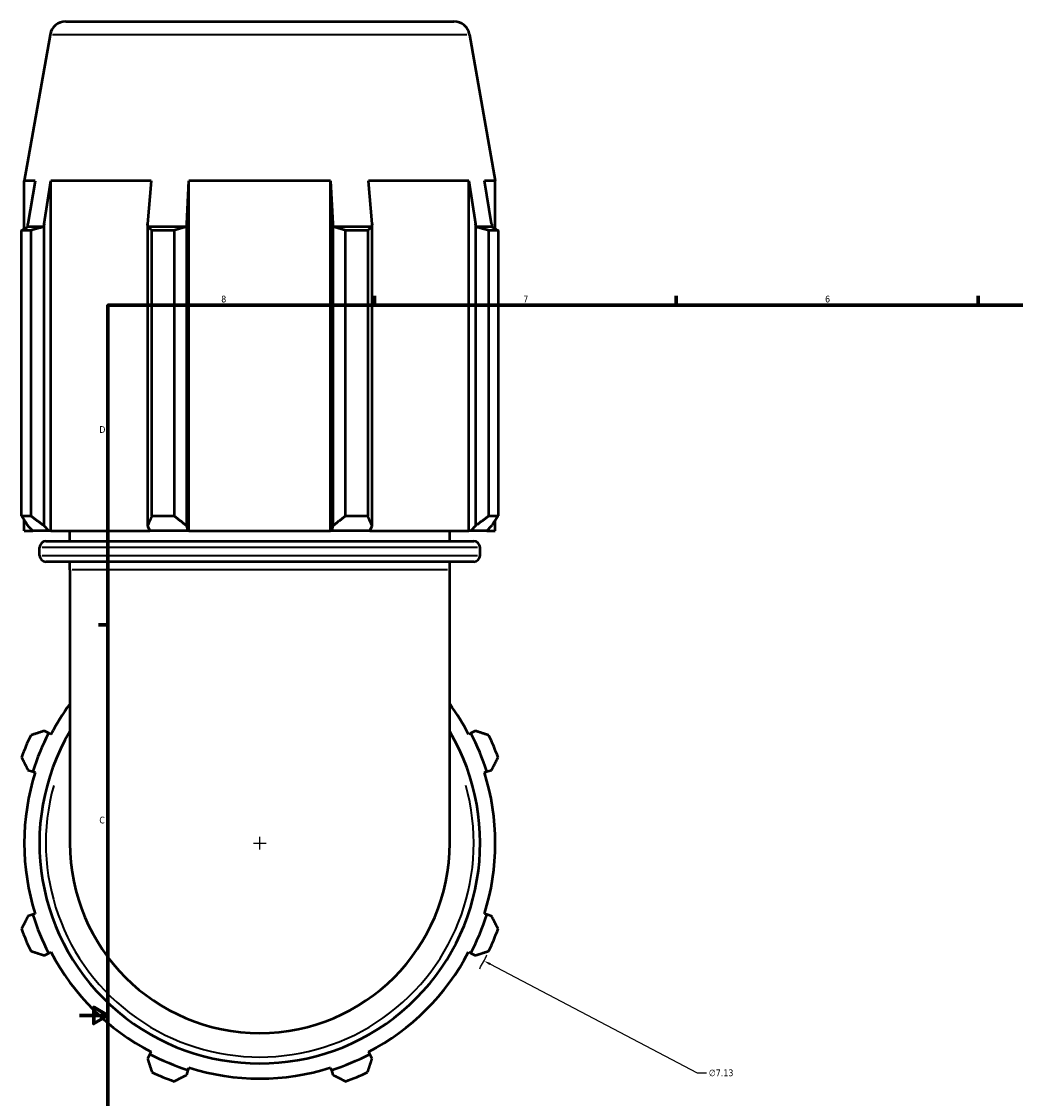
# Model space of a CAD drawing. Header units: inches. Extents: x -0.7 to 55.6, y -22.6 to 52.1.
# Tile 3 of 9: x -0.7 to 13.3, y 9.8 to 25. Entities that reach past the tile are written whole.
import ezdxf

# ---------------------------------------------------------------- set-up
doc = ezdxf.new("R2010")
doc.units = ezdxf.units.IN
doc.header["$MEASUREMENT"] = 0
for name, color, linetype, lineweight in [('Border (ANSI)', 7, 'Continuous', 70), ('Dimension (ANSI)', 7, 'Continuous', 25), ('Visible (ANSI)', 7, 'Continuous', 50), ('Visible Narrow (ANSI)', 7, 'Continuous', 35)]:
    doc.layers.add(name, color=color, linetype=linetype, lineweight=lineweight)
doc.styles.add('Note Text (ANSI)', font='tahoma.ttf')
doc.dimstyles.new('Default (ANSI)', dxfattribs={"dimtxt": 0.094488, "dimasz": 0.098425, "dimexe": 0.125, "dimexo": 0.0625, "dimgap": 0.031496, "dimtad": 0, "dimtih": 1, "dimtoh": 1, "dimrnd": 1e-08, "dimzin": 4, "dimdsep": 46, "dimtxsty": 'Note Text (ANSI)', "dimcen": 0.09, "dimdle": 0.393701, "dimclrd": 256, "dimclre": 256, "dimclrt": 5, "dimadec": 0, "dimazin": 1, "dimtfac": 1, "dimtofl": 0, "dimtmove": 0, "dimatfit": 3, "dimfxl": 1, "dimtolj": 1, "dimtzin": 4, "dimlwd": -1, "dimlwe": -1, "dimarcsym": 0})

# ---------------------------------------------------------------- blocks, each defined once
blk = doc.blocks.new('Borders Default Border')
at = {"layer": 'Border (ANSI)'}
for p, q in [((4.25, 21), (4.25, 21.134)), ((8.5, 21), (8.5, 21.134)), ((12.75, 21), (12.75, 21.134)), ((0.5, 16.5), (0.366, 16.5))]:
    blk.add_line(p, q, dxfattribs=at)
at = {"layer": 'Border (ANSI)', "flags": 128}
for points in [[(0.5, 1), (0.5, 21), (33.5, 21), (33.5, 1), (0.5, 1)], [(0.1, 11), (0.5, 11), (0.3, 11.115), (0.3, 10.885), (0.5, 11)]]:
    blk.add_lwpolyline(points, dxfattribs=at)
at = {"layer": 'Border (ANSI)', "color": 5, "true_color": 0x0000ff, "char_height": 0.0945, "attachment_point": 7, "style": 'Note Text (ANSI)'}
for s, insert in [('8', (2.094, 21.038)), ('7', (6.346, 21.04)), ('6', (10.595, 21.038)), ('D', (0.378, 19.203)), ('C', (0.378, 13.701))]:
    blk.add_mtext(s, dxfattribs=dict(at, insert=insert))
blk = doc.blocks.new('*D10')
at = {"layer": 'Defpoints', "color": 0, "transparency": 16777216}
for p in [(-0.519, 15.083), (5.793, 11.767)]:
    blk.add_point(p, dxfattribs=at)
at = {"layer": 'Dimension (ANSI)', "transparency": 16777216}
for p, q in [((2.637, 13.335), (2.637, 13.515)), ((2.547, 13.425), (2.727, 13.425)), ((8.801, 10.187), (5.881, 11.722)), ((8.927, 10.187), (8.801, 10.187))]:
    blk.add_line(p, q, dxfattribs=at)
blk.add_arc((2.637, 13.425), 3.565, 330.2748, 333.7875, dxfattribs=at)
blk.add_solid([(5.888, 11.736), (5.873, 11.707), (5.793, 11.767)], dxfattribs=at)
at = {"layer": 'Dimension (ANSI)', "color": 5, "transparency": 16777216, "insert": (8.959, 10.238), "char_height": 0.0945, "attachment_point": 1, "style": 'Note Text (ANSI)'}
blk.add_mtext('\\A1;∅7.13', dxfattribs=at)

msp = doc.modelspace()

# ---------------------------------------------------------------- linework, layer by layer
at = {"layer": 'Visible (ANSI)'}
for p, q in [((-0.094, 24.995), (5.369, 24.995)), ((-0.315, 24.81), (-0.678, 22.752)), ((5.59, 24.81), (5.953, 22.752)), ((-0.525, 22.752), (-0.678, 22.752)), ((-0.678, 22.076), (-0.678, 22.752)), ((-0.525, 22.752), (-0.627, 22.145)), ((-0.398, 22.145), (-0.303, 22.752)), ((1.107, 22.752), (-0.303, 22.752)), ((-0.303, 17.822), (-0.303, 22.752)), ((1.107, 22.752), (1.057, 22.145)), ((1.608, 22.145), (1.64, 22.752)), ((1.64, 17.822), (1.64, 22.752)), ((3.634, 22.752), (1.64, 22.752)), ((3.634, 22.752), (3.667, 22.145)), ((3.634, 17.822), (3.634, 22.752)), ((4.218, 22.145), (4.168, 22.752)), ((5.578, 22.752), (4.168, 22.752)), ((5.578, 22.752), (5.673, 22.145)), ((5.578, 17.822), (5.578, 22.752)), ((5.901, 22.145), (5.799, 22.752)), ((5.953, 22.752), (5.799, 22.752)), ((5.953, 22.076), (5.953, 22.752)), ((-0.398, 17.893), (-0.398, 22.145)), ((1.057, 22.145), (1.057, 17.893)), ((1.608, 17.893), (1.608, 22.145)), ((3.667, 22.145), (3.667, 17.893)), ((4.218, 17.893), (4.218, 22.145)), ((5.673, 22.145), (5.673, 17.893)), ((-0.717, 18.036), (-0.717, 22.054)), ((-0.588, 22.054), (-0.717, 22.054)), ((-0.408, 22.103), (-0.631, 22.103)), ((-0.588, 22.054), (-0.588, 18.036)), ((1.599, 22.103), (1.06, 22.103)), ((1.43, 22.054), (1.119, 22.054)), ((1.119, 18.036), (1.119, 22.054)), ((1.43, 22.054), (1.43, 18.036)), ((4.214, 22.103), (3.676, 22.103)), ((3.845, 18.036), (3.845, 22.054)), ((4.156, 22.054), (3.845, 22.054)), ((4.156, 22.054), (4.156, 18.036)), ((5.906, 22.103), (5.683, 22.103)), ((5.863, 18.036), (5.863, 22.054)), ((5.992, 22.054), (5.863, 22.054)), ((5.992, 22.054), (5.992, 18.036)), ((-0.717, 18.036), (-0.588, 18.036)), ((-0.678, 17.822), (-0.678, 17.974)), ((1.119, 18.036), (1.43, 18.036)), ((3.845, 18.036), (4.156, 18.036)), ((5.863, 18.036), (5.992, 18.036)), ((5.953, 17.822), (5.953, 17.974)), ((-0.678, 17.822), (-0.559, 17.822)), ((-0.627, 17.893), (-0.559, 17.822)), ((-0.335, 17.822), (-0.559, 17.822)), ((-0.335, 17.822), (-0.398, 17.893)), ((-0.303, 17.822), (-0.335, 17.822)), ((-0.303, 17.822), (1.09, 17.822)), ((-0.036, 17.677), (-0.036, 17.822)), ((1.057, 17.893), (1.09, 17.822)), ((1.63, 17.822), (1.09, 17.822)), ((1.63, 17.822), (1.608, 17.893)), ((1.64, 17.822), (1.63, 17.822)), ((1.64, 17.822), (3.634, 17.822)), ((3.645, 17.822), (3.634, 17.822)), ((3.667, 17.893), (3.645, 17.822)), ((4.185, 17.822), (3.645, 17.822)), ((4.185, 17.822), (4.218, 17.893)), ((4.185, 17.822), (5.578, 17.822)), ((5.311, 17.677), (5.311, 17.822)), ((5.61, 17.822), (5.578, 17.822)), ((5.673, 17.893), (5.61, 17.822)), ((5.833, 17.822), (5.61, 17.822)), ((5.833, 17.822), (5.901, 17.893)), ((5.833, 17.822), (5.953, 17.822)), ((-0.374, 17.677), (5.649, 17.677)), ((-0.464, 17.478), (-0.464, 17.588)), ((5.739, 17.478), (5.739, 17.588)), ((5.649, 17.388), (-0.374, 17.388)), ((-0.036, 17.275), (-0.036, 17.388)), ((5.311, 17.275), (5.311, 17.388)), ((-0.036, 17.275), (-0.036, 13.425)), ((5.311, 13.425), (5.311, 17.275)), ((-0.335, 14.973), (-0.398, 15.006)), ((-0.303, 14.956), (-0.335, 14.973)), ((5.61, 14.973), (5.578, 14.956)), ((5.673, 15.006), (5.61, 14.973)), ((-0.627, 14.455), (-0.559, 14.433)), ((-0.559, 14.433), (-0.525, 14.422)), ((5.799, 14.422), (5.833, 14.433)), ((5.833, 14.433), (5.901, 14.455)), ((-0.559, 12.418), (-0.627, 12.396)), ((-0.525, 12.428), (-0.559, 12.418)), ((5.833, 12.418), (5.799, 12.428)), ((5.901, 12.396), (5.833, 12.418)), ((-0.398, 11.845), (-0.335, 11.878)), ((-0.335, 11.878), (-0.303, 11.894)), ((5.578, 11.894), (5.61, 11.878)), ((5.61, 11.878), (5.673, 11.845)), ((1.107, 10.485), (1.09, 10.453)), ((4.185, 10.453), (4.168, 10.485)), ((1.09, 10.453), (1.057, 10.39)), ((4.218, 10.39), (4.185, 10.453)), ((1.608, 10.161), (1.63, 10.229)), ((1.63, 10.229), (1.64, 10.263)), ((3.634, 10.263), (3.645, 10.229)), ((3.645, 10.229), (3.667, 10.161))]:
    msp.add_line(p, q, dxfattribs=at)
for centre, radius, start, end in [((-0.094, 24.771), 0.225, 90, 170), ((5.369, 24.771), 0.225, 10, 90), ((-0.374, 17.588), 0.0898, 90, 180), ((5.649, 17.588), 0.0898, 0, 90), ((-0.374, 17.478), 0.0898, 180, 270), ((5.649, 17.478), 0.0898, 270, 0), ((2.637, 13.425), 3.315, 143.7507, 152.5), ((2.637, 13.425), 3.315, 27.5, 36.2493), ((2.637, 13.425), 3.565, 154.792, 160.208), ((2.637, 13.425), 3.351, 152.5, 162.5), ((2.637, 13.425), 3.102, 149.5497, 30.4503), ((2.637, 13.425), 3.351, 17.5, 27.5), ((2.637, 13.425), 3.565, 19.792, 25.208), ((2.637, 13.425), 3.315, 162.5, 197.5), ((2.637, 13.425), 3.315, 342.5, 17.5), ((2.637, 13.425), 2.674, 180, 0), ((2.637, 13.425), 3.351, 197.5, 207.5), ((2.637, 13.425), 3.351, 332.5, 342.5), ((2.637, 13.425), 3.565, 199.792, 205.208), ((2.637, 13.425), 3.565, 334.792, 340.208), ((2.637, 13.425), 3.315, 207.5, 242.5), ((2.637, 13.425), 3.315, 297.5, 332.5), ((2.637, 13.425), 3.351, 242.5, 252.5), ((2.637, 13.425), 3.351, 287.5, 297.5), ((2.637, 13.425), 3.565, 244.792, 250.208), ((2.637, 13.425), 3.315, 252.5, 287.5), ((2.637, 13.425), 3.565, 289.792, 295.208)]:
    msp.add_arc(centre, radius, start, end, dxfattribs=at)
for points, weights in [([(-0.631, 22.103), (-0.629, 22.124), (-0.627, 22.145)], [1, 1.00009215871, 1.00018188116]), ([(-0.398, 22.145), (-0.403, 22.124), (-0.408, 22.103)], [1.00018188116, 1.00009215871, 1]), ([(1.06, 22.103), (1.059, 22.124), (1.057, 22.145)], [1, 1.00009215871, 1.00018188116]), ([(1.608, 22.145), (1.604, 22.124), (1.599, 22.103)], [1.00018188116, 1.00009215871, 1]), ([(3.676, 22.103), (3.671, 22.124), (3.667, 22.145)], [1, 1.00009215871, 1.00018188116]), ([(4.218, 22.145), (4.216, 22.124), (4.214, 22.103)], [1.00018188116, 1.00009215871, 1]), ([(5.683, 22.103), (5.678, 22.124), (5.673, 22.145)], [1, 1.00009215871, 1.00018188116]), ([(5.901, 22.145), (5.904, 22.124), (5.906, 22.103)], [1.00018188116, 1.00009215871, 1]), ([(-0.717, 22.054), (-0.673, 22.079), (-0.631, 22.103)], [1, 1.0003649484, 1]), ([(-0.408, 22.103), (-0.497, 22.079), (-0.588, 22.054)], [1, 1.0003649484, 1]), ([(1.119, 22.054), (1.089, 22.079), (1.06, 22.103)], [1, 1.00036494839, 1]), ([(1.599, 22.103), (1.516, 22.079), (1.43, 22.054)], [1, 1.0003649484, 1]), ([(3.845, 22.054), (3.759, 22.079), (3.676, 22.103)], [1, 1.0003649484, 1]), ([(4.214, 22.103), (4.186, 22.079), (4.156, 22.054)], [1, 1.0003649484, 1]), ([(5.863, 22.054), (5.771, 22.079), (5.683, 22.103)], [1, 1.0003649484, 1]), ([(5.906, 22.103), (5.948, 22.079), (5.992, 22.054)], [1, 1.0003649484, 1]), ([(-0.717, 18.036), (-0.671, 17.962), (-0.627, 17.893)], [1.01927922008, 1.01357051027, 1.007071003]), ([(-0.398, 17.893), (-0.491, 17.962), (-0.588, 18.036)], [1.007071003, 1.01357051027, 1.01927922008]), ([(1.119, 18.036), (1.087, 17.962), (1.057, 17.893)], [1.01927922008, 1.01357051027, 1.007071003]), ([(1.608, 17.893), (1.521, 17.962), (1.43, 18.036)], [1.007071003, 1.01357051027, 1.01927922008]), ([(3.845, 18.036), (3.754, 17.962), (3.667, 17.893)], [1.01927922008, 1.01357051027, 1.007071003]), ([(4.218, 17.893), (4.187, 17.962), (4.156, 18.036)], [1.007071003, 1.01357051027, 1.01927922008]), ([(5.863, 18.036), (5.766, 17.962), (5.673, 17.893)], [1.01927922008, 1.01357051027, 1.007071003]), ([(5.901, 17.893), (5.946, 17.962), (5.992, 18.036)], [1.007071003, 1.01357051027, 1.01927922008]), ([(-0.398, 15.006), (-0.491, 14.975), (-0.588, 14.944)], [1.007071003, 1.01357051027, 1.01927922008]), ([(5.863, 14.944), (5.766, 14.975), (5.673, 15.006)], [1.01927922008, 1.01357051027, 1.007071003]), ([(-0.717, 14.633), (-0.671, 14.542), (-0.627, 14.455)], [1.01927922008, 1.01357051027, 1.007071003]), ([(5.901, 14.455), (5.946, 14.542), (5.992, 14.633)], [1.007071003, 1.01357051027, 1.01927922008]), ([(-0.627, 12.396), (-0.671, 12.309), (-0.717, 12.218)], [1.007071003, 1.01357051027, 1.01927922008]), ([(5.992, 12.218), (5.946, 12.309), (5.901, 12.396)], [1.01927922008, 1.01357051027, 1.007071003]), ([(-0.588, 11.907), (-0.491, 11.875), (-0.398, 11.845)], [1.01927922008, 1.01357051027, 1.007071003]), ([(5.673, 11.845), (5.766, 11.875), (5.863, 11.907)], [1.007071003, 1.01357051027, 1.01927922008]), ([(1.057, 10.39), (1.087, 10.297), (1.119, 10.2)], [1.007071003, 1.01357051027, 1.01927922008]), ([(4.156, 10.2), (4.187, 10.297), (4.218, 10.39)], [1.01927922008, 1.01357051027, 1.007071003]), ([(1.43, 10.071), (1.521, 10.117), (1.608, 10.161)], [1.01927922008, 1.01357051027, 1.007071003]), ([(3.667, 10.161), (3.754, 10.117), (3.845, 10.071)], [1.007071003, 1.01357051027, 1.01927922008])]:
    msp.add_rational_spline(points, weights, degree=2, dxfattribs=at)
at = {"layer": 'Visible Narrow (ANSI)'}
for p, q in [((5.554, 24.81), (-0.279, 24.81)), ((5.701, 17.588), (-0.426, 17.588)), ((-0.426, 17.478), (5.701, 17.478)), ((5.278, 17.275), (-0.003, 17.275))]:
    msp.add_line(p, q, dxfattribs=at)
msp.add_arc((2.637, 13.425), 3.012, 164.3366, 15.6634, dxfattribs=at)

# ---------------------------------------------------------------- block references
msp.add_blockref('Borders Default Border', (0, 0))

# ---------------------------------------------------------------- dimensions: what is measured, and where the dimension line sits
at = {"layer": 'Dimension (ANSI)'}
dim = msp.add_diameter_dim_2p(p1=(-0.519, 15.083), p2=(5.793, 11.767), dimstyle='Default (ANSI)', override={"dimgap": 0.031496, "dimdec": 2, "dimlfac": 1, "dimtol": 0, "dimlim": 0, "dimtp": 0, "dimtm": 0, "dimtdec": 2}, dxfattribs=at)
dim.commit()
dim.dimension.update_dxf_attribs({"geometry": '*D10', "text_midpoint": (9.13, 10.187), "dimtype": 163})

doc.saveas('drawing.dxf')
